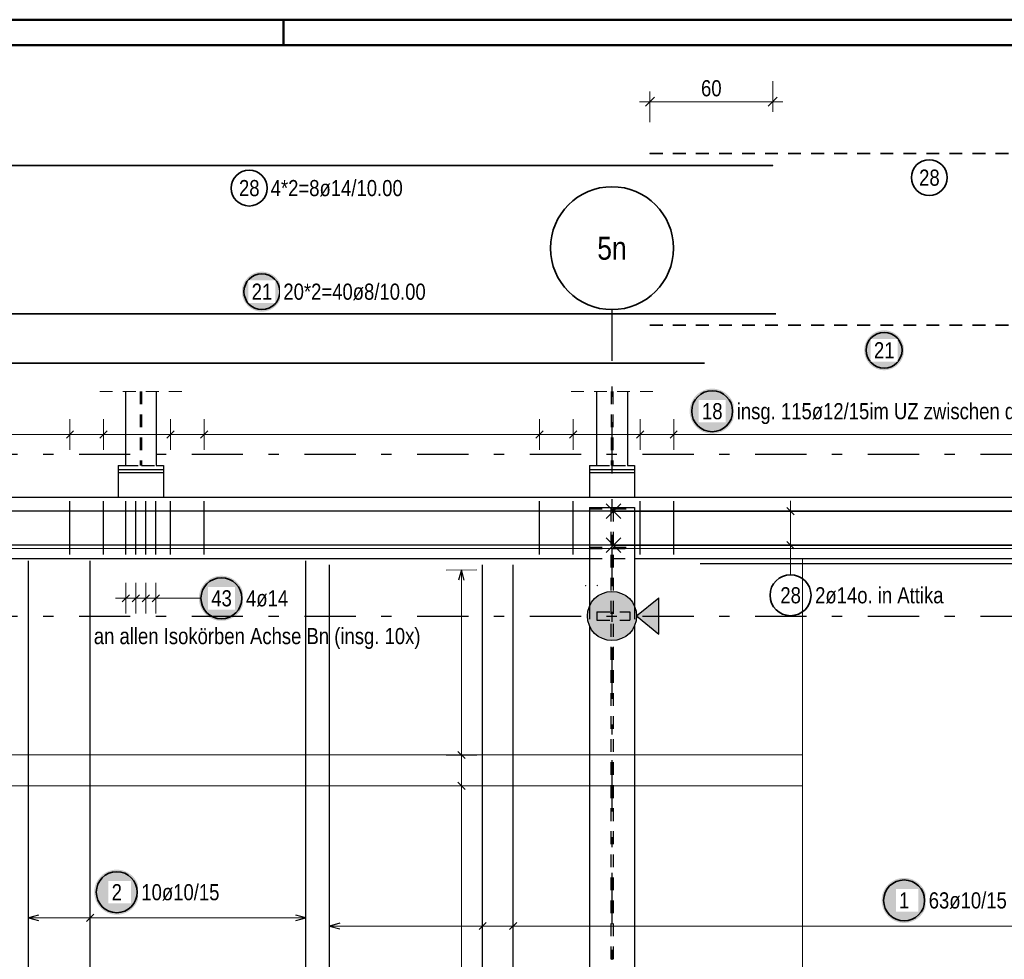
# Model space of a CAD drawing. Header units: millimetres. Extents: x -50 to 89, y -23 to 66.
# Tile 39 of 60: x 18 to 28, y 33 to 42. Entities that reach past the tile are written whole.
import ezdxf
from ezdxf.enums import TextEntityAlignment as Align

# ---------------------------------------------------------------- set-up
doc = ezdxf.new("R2010")
doc.units = ezdxf.units.MM
doc.linetypes.add('DASHDOTX2', pattern=[2, 1, -0.5, 0, -0.5])
doc.linetypes.add('HIDDEN', pattern=[0.375, 0.25, -0.125])
for name, color, linetype, lineweight in [('Achsen', 7, 'Continuous', 20), ('Bewehrung obere', 7, 'Continuous', 20), ('Geschnittene Kanten', 7, 'Continuous', 20), ('Schraffuren', 7, 'Continuous', 20)]:
    doc.layers.add(name, color=color, linetype=linetype, lineweight=lineweight)
doc.styles.add('Arial Narrow', font='ARIALN.TTF')
doc.dimstyles.new('Arch_Strakon_dimstyle', dxfattribs={"dimtxt": 15.75, "dimasz": 1, "dimexe": 1.25, "dimexo": 0.0625, "dimgap": 1, "dimtad": 0, "dimdec": 3, "dimzin": 12, "dimdsep": 46, "dimtxsty": 'Arial Narrow', "dimblk": 'Arrowhead_Tick', "dimsah": 1, "dimcen": 0, "dimse1": 1, "dimse2": 1, "dimclrd": 6, "dimclrt": 2, "dimazin": 0, "dimtfac": 1, "dimtdec": 4, "dimtmove": 0, "dimatfit": 3, "dimldrblk": 'NONE', "dimfxl": 1, "dimtvp": 1, "dimtolj": 1, "dimtzin": 0, "dimlwd": 13, "dimarcsym": 2})

# ---------------------------------------------------------------- blocks, each defined once
blk = doc.blocks.new('Arrowhead_Tick')
at = {"color": 0, "linetype": 'Continuous', "lineweight": -2, "ltscale": 0.5}
for p, q in [((0, 20), (0, -10)), ((-1, 0), (0, 0)), ((10, 0), (0, 0))]:
    blk.add_line(p, q, dxfattribs=at)
at = {"color": 2, "linetype": 'Continuous', "lineweight": 35, "ltscale": 0.5}
blk.add_line((4.42, 4.42), (-4.42, -4.42), dxfattribs=at)
blk = doc.blocks.new('*D11')
at = {"color": 6, "linetype": 'Continuous', "lineweight": 13}
blk.add_line((24.587, 41.249), (25.7662, 41.249), dxfattribs=at)
at = {"layer": 'Defpoints', "color": 0}
for p in [(25.7762, 41.249), (24.577, 40.7427), (25.7762, 40.6268)]:
    blk.add_point(p, dxfattribs=at)
at = {"color": 6, "lineweight": 13, "xscale": 0.01, "yscale": 0.01, "zscale": 0.01}
blk.add_blockref('Arrowhead_Tick', (25.7762, 41.249), dxfattribs=at)
at = {"color": 6, "lineweight": 13, "xscale": 0.01, "yscale": 0.01, "zscale": 0.01, "rotation": 180}
blk.add_blockref('Arrowhead_Tick', (24.577, 41.249), dxfattribs=at)
at = {"color": 2, "lineweight": -2, "insert": (25.1766, 41.3794), "char_height": 0.1575, "attachment_point": 5, "style": 'Arial Narrow'}
blk.add_mtext('\\A1;60', dxfattribs=at)
blk = doc.blocks.new('_None')

msp = doc.modelspace()

# ---------------------------------------------------------------- hatches: boundary and pattern name
at = {"lineweight": 25, "true_color": 0xffffff}
msp.add_hatch(color=7, dxfattribs=at).paths.add_polyline_path([(20.613852, 36.4), (20.613718, 36.407678), (20.613316, 36.415346), (20.612646, 36.422996), (20.611711, 36.430618), (20.610509, 36.438203), (20.609044, 36.445741), (20.607317, 36.453223), (20.605329, 36.46064), (20.603084, 36.467984), (20.600584, 36.475244), (20.597832, 36.482413), (20.594832, 36.489482), (20.591586, 36.496442), (20.5881, 36.503284), (20.584377, 36.51), (20.580422, 36.516582), (20.57624, 36.523022), (20.571835, 36.529313), (20.567214, 36.535446), (20.562381, 36.541413), (20.557343, 36.547209), (20.552106, 36.552825), (20.546676, 36.558255), (20.54106, 36.563492), (20.535265, 36.56853), (20.529297, 36.573362), (20.523164, 36.577984), (20.516874, 36.582388), (20.510434, 36.586571), (20.503852, 36.590526), (20.497135, 36.594248), (20.490293, 36.597735), (20.483334, 36.60098), (20.476265, 36.60398), (20.469096, 36.606732), (20.461835, 36.609232), (20.454492, 36.611478), (20.447074, 36.613465), (20.439592, 36.615192), (20.432054, 36.616658), (20.42447, 36.617859), (20.416848, 36.618795), (20.409198, 36.619464), (20.401529, 36.619866), (20.393852, 36.62), (20.386174, 36.619866), (20.378505, 36.619464), (20.370855, 36.618795), (20.363234, 36.617859), (20.355649, 36.616658), (20.348111, 36.615192), (20.340629, 36.613465), (20.333211, 36.611478), (20.325868, 36.609232), (20.318607, 36.606732), (20.311438, 36.60398), (20.30437, 36.60098), (20.29741, 36.597735), (20.290568, 36.594248), (20.283852, 36.590526), (20.277269, 36.586571), (20.270829, 36.582388), (20.264539, 36.577984), (20.258406, 36.573362), (20.252438, 36.56853), (20.246643, 36.563492), (20.241027, 36.558255), (20.235597, 36.552825), (20.23036, 36.547209), (20.225322, 36.541413), (20.220489, 36.535446), (20.215868, 36.529313), (20.211463, 36.523022), (20.207281, 36.516582), (20.203326, 36.51), (20.199603, 36.503284), (20.196117, 36.496442), (20.192872, 36.489482), (20.189871, 36.482413), (20.187119, 36.475244), (20.184619, 36.467984), (20.182374, 36.46064), (20.180387, 36.453223), (20.178659, 36.445741), (20.177194, 36.438203), (20.175993, 36.430618), (20.175057, 36.422996), (20.174388, 36.415346), (20.173986, 36.407678), (20.173852, 36.4), (20.173986, 36.392322), (20.174388, 36.384654), (20.175057, 36.377004), (20.175993, 36.369382), (20.177194, 36.361797), (20.178659, 36.354259), (20.180387, 36.346777), (20.182374, 36.33936), (20.184619, 36.332016), (20.187119, 36.324756), (20.189871, 36.317587), (20.192872, 36.310518), (20.196117, 36.303558), (20.199603, 36.296716), (20.203326, 36.29), (20.207281, 36.283418), (20.211463, 36.276978), (20.215868, 36.270687), (20.220489, 36.264554), (20.225322, 36.258587), (20.23036, 36.252791), (20.235597, 36.247175), (20.241027, 36.241745), (20.246643, 36.236508), (20.252438, 36.23147), (20.258406, 36.226638), (20.264539, 36.222016), (20.270829, 36.217612), (20.277269, 36.213429), (20.283852, 36.209474), (20.290568, 36.205752), (20.29741, 36.202265), (20.30437, 36.19902), (20.311438, 36.19602), (20.318607, 36.193268), (20.325868, 36.190768), (20.333211, 36.188522), (20.340629, 36.186535), (20.348111, 36.184808), (20.355649, 36.183342), (20.363234, 36.182141), (20.370855, 36.181205), (20.378505, 36.180536), (20.386174, 36.180134), (20.393852, 36.18), (20.401529, 36.180134), (20.409198, 36.180536), (20.416848, 36.181205), (20.42447, 36.182141), (20.432054, 36.183342), (20.439592, 36.184808), (20.447074, 36.186535), (20.454492, 36.188522), (20.461835, 36.190768), (20.469096, 36.193268), (20.476265, 36.19602), (20.483334, 36.19902), (20.490293, 36.202265), (20.497135, 36.205752), (20.503852, 36.209474), (20.510434, 36.213429), (20.516874, 36.217612), (20.523164, 36.222016), (20.529297, 36.226638), (20.535265, 36.23147), (20.54106, 36.236508), (20.546676, 36.241745), (20.552106, 36.247175), (20.557343, 36.252791), (20.562381, 36.258587), (20.567214, 36.264554), (20.571835, 36.270687), (20.57624, 36.276978), (20.580422, 36.283418), (20.584377, 36.29), (20.5881, 36.296716), (20.591586, 36.303558), (20.594832, 36.310518), (20.597832, 36.317587), (20.600584, 36.324756), (20.603084, 36.332016), (20.605329, 36.33936), (20.607317, 36.346777), (20.609044, 36.354259), (20.610509, 36.361797), (20.611711, 36.369382), (20.612646, 36.377004), (20.613316, 36.384654)])
at = {"layer": 'Achsen', "lineweight": 25, "true_color": 0xffffff}
for points in [[(20.983756, 39.394079), (20.983637, 39.400884), (20.983281, 39.407681), (20.982688, 39.414462), (20.981859, 39.421218), (20.980794, 39.42794), (20.979495, 39.434622), (20.977964, 39.441254), (20.976202, 39.447828), (20.974212, 39.454337), (20.971996, 39.460773), (20.969557, 39.467127), (20.966898, 39.473392), (20.964021, 39.479561), (20.960931, 39.485626), (20.957631, 39.491579), (20.954126, 39.497413), (20.950419, 39.503121), (20.946515, 39.508697), (20.942418, 39.514133), (20.938135, 39.519422), (20.933669, 39.524559), (20.929028, 39.529537), (20.924215, 39.53435), (20.919237, 39.538992), (20.9141, 39.543457), (20.90881, 39.547741), (20.903374, 39.551837), (20.897799, 39.555741), (20.892091, 39.559448), (20.886256, 39.562954), (20.880303, 39.566254), (20.874239, 39.569344), (20.86807, 39.57222), (20.861805, 39.57488), (20.85545, 39.577319), (20.849015, 39.579535), (20.842506, 39.581525), (20.835931, 39.583286), (20.829299, 39.584818), (20.822618, 39.586116), (20.815895, 39.587181), (20.809139, 39.588011), (20.802359, 39.588604), (20.795562, 39.58896), (20.788756, 39.589079), (20.781951, 39.58896), (20.775154, 39.588604), (20.768373, 39.588011), (20.761618, 39.587181), (20.754895, 39.586116), (20.748213, 39.584818), (20.741581, 39.583286), (20.735007, 39.581525), (20.728498, 39.579535), (20.722062, 39.577319), (20.715708, 39.57488), (20.709443, 39.57222), (20.703274, 39.569344), (20.697209, 39.566254), (20.691256, 39.562954), (20.685422, 39.559448), (20.679714, 39.555741), (20.674138, 39.551837), (20.668702, 39.547741), (20.663413, 39.543457), (20.658276, 39.538992), (20.653298, 39.53435), (20.648485, 39.529537), (20.643843, 39.524559), (20.639378, 39.519422), (20.635094, 39.514133), (20.630998, 39.508697), (20.627094, 39.503121), (20.623387, 39.497413), (20.619881, 39.491579), (20.616581, 39.485626), (20.613491, 39.479561), (20.610615, 39.473392), (20.607955, 39.467127), (20.605516, 39.460773), (20.6033, 39.454337), (20.60131, 39.447828), (20.599549, 39.441254), (20.598017, 39.434622), (20.596719, 39.42794), (20.595654, 39.421218), (20.594824, 39.414462), (20.594231, 39.407681), (20.593875, 39.400884), (20.593756, 39.394079), (20.593875, 39.387273), (20.594231, 39.380476), (20.594824, 39.373696), (20.595654, 39.36694), (20.596719, 39.360217), (20.598017, 39.353536), (20.599549, 39.346904), (20.60131, 39.340329), (20.6033, 39.33382), (20.605516, 39.327385), (20.607955, 39.32103), (20.610615, 39.314765), (20.613491, 39.308596), (20.616581, 39.302532), (20.619881, 39.296579), (20.623387, 39.290745), (20.627094, 39.285036), (20.630998, 39.279461), (20.635094, 39.274025), (20.639378, 39.268735), (20.643843, 39.263598), (20.648485, 39.25862), (20.653298, 39.253808), (20.658276, 39.249166), (20.663413, 39.2447), (20.668702, 39.240417), (20.674138, 39.23632), (20.679714, 39.232416), (20.685422, 39.228709), (20.691256, 39.225204), (20.697209, 39.221904), (20.703274, 39.218814), (20.709443, 39.215937), (20.715708, 39.213278), (20.722062, 39.210839), (20.728498, 39.208623), (20.735007, 39.206633), (20.741581, 39.204871), (20.748213, 39.20334), (20.754895, 39.202041), (20.761618, 39.200977), (20.768373, 39.200147), (20.775154, 39.199554), (20.781951, 39.199198), (20.788756, 39.199079), (20.795562, 39.199198), (20.802359, 39.199554), (20.809139, 39.200147), (20.815895, 39.200977), (20.822618, 39.202041), (20.829299, 39.20334), (20.835931, 39.204871), (20.842506, 39.206633), (20.849015, 39.208623), (20.85545, 39.210839), (20.861805, 39.213278), (20.86807, 39.215937), (20.874239, 39.218814), (20.880303, 39.221904), (20.886256, 39.225204), (20.892091, 39.228709), (20.897799, 39.232416), (20.903374, 39.23632), (20.90881, 39.240417), (20.9141, 39.2447), (20.919237, 39.249166), (20.924215, 39.253808), (20.929028, 39.25862), (20.933669, 39.263598), (20.938135, 39.268735), (20.942418, 39.274025), (20.946515, 39.279461), (20.950419, 39.285036), (20.954126, 39.290745), (20.957631, 39.296579), (20.960931, 39.302532), (20.964021, 39.308596), (20.966898, 39.314765), (20.969557, 39.32103), (20.971996, 39.327385), (20.974212, 39.33382), (20.976202, 39.340329), (20.977964, 39.346904), (20.979495, 39.353536), (20.980794, 39.360217), (20.981859, 39.36694), (20.982688, 39.373696), (20.983281, 39.380476)], [(27.058685, 38.822), (27.058567, 38.828806), (27.05821, 38.835603), (27.057617, 38.842383), (27.056788, 38.849139), (27.055723, 38.855862), (27.054424, 38.862543), (27.052893, 38.869175), (27.051131, 38.87575), (27.049141, 38.882259), (27.046925, 38.888694), (27.044486, 38.895049), (27.041827, 38.901314), (27.03895, 38.907483), (27.03586, 38.913547), (27.03256, 38.9195), (27.029055, 38.925335), (27.025348, 38.931043), (27.021444, 38.936618), (27.017348, 38.942054), (27.013064, 38.947344), (27.008599, 38.952481), (27.003957, 38.957459), (26.999144, 38.962272), (26.994166, 38.966913), (26.989029, 38.971379), (26.983739, 38.975662), (26.978304, 38.979759), (26.972728, 38.983663), (26.96702, 38.98737), (26.961185, 38.990875), (26.955232, 38.994175), (26.949168, 38.997265), (26.942999, 39.000142), (26.936734, 39.002801), (26.930379, 39.00524), (26.923944, 39.007456), (26.917435, 39.009446), (26.91086, 39.011208), (26.904228, 39.012739), (26.897547, 39.014038), (26.890824, 39.015103), (26.884068, 39.015932), (26.877288, 39.016525), (26.870491, 39.016881), (26.863685, 39.017), (26.85688, 39.016881), (26.850083, 39.016525), (26.843302, 39.015932), (26.836547, 39.015103), (26.829824, 39.014038), (26.823143, 39.012739), (26.816511, 39.011208), (26.809936, 39.009446), (26.803427, 39.007456), (26.796991, 39.00524), (26.790637, 39.002801), (26.784372, 39.000142), (26.778203, 38.997265), (26.772138, 38.994175), (26.766185, 38.990875), (26.760351, 38.98737), (26.754643, 38.983663), (26.749067, 38.979759), (26.743631, 38.975662), (26.738342, 38.971379), (26.733205, 38.966913), (26.728227, 38.962272), (26.723414, 38.957459), (26.718772, 38.952481), (26.714307, 38.947344), (26.710023, 38.942054), (26.705927, 38.936618), (26.702023, 38.931043), (26.698316, 38.925335), (26.69481, 38.9195), (26.691511, 38.913547), (26.688421, 38.907483), (26.685544, 38.901314), (26.682885, 38.895049), (26.680445, 38.888694), (26.678229, 38.882259), (26.676239, 38.87575), (26.674478, 38.869175), (26.672947, 38.862543), (26.671648, 38.855862), (26.670583, 38.849139), (26.669754, 38.842383), (26.66916, 38.835603), (26.668804, 38.828806), (26.668685, 38.822), (26.668804, 38.815195), (26.66916, 38.808398), (26.669754, 38.801617), (26.670583, 38.794861), (26.671648, 38.788139), (26.672947, 38.781457), (26.674478, 38.774825), (26.676239, 38.768251), (26.678229, 38.761742), (26.680445, 38.755306), (26.682885, 38.748952), (26.685544, 38.742687), (26.688421, 38.736518), (26.691511, 38.730453), (26.69481, 38.7245), (26.698316, 38.718666), (26.702023, 38.712958), (26.705927, 38.707382), (26.710023, 38.701946), (26.714307, 38.696657), (26.718772, 38.69152), (26.723414, 38.686542), (26.728227, 38.681729), (26.733205, 38.677087), (26.738342, 38.672622), (26.743631, 38.668338), (26.749067, 38.664242), (26.754643, 38.660338), (26.760351, 38.656631), (26.766185, 38.653125), (26.772138, 38.649825), (26.778203, 38.646735), (26.784372, 38.643859), (26.790637, 38.641199), (26.796991, 38.63876), (26.803427, 38.636544), (26.809936, 38.634554), (26.816511, 38.632793), (26.823143, 38.631261), (26.829824, 38.629963), (26.836547, 38.628898), (26.843302, 38.628068), (26.850083, 38.627475), (26.85688, 38.627119), (26.863685, 38.627), (26.870491, 38.627119), (26.877288, 38.627475), (26.884068, 38.628068), (26.890824, 38.628898), (26.897547, 38.629963), (26.904228, 38.631261), (26.91086, 38.632793), (26.917435, 38.634554), (26.923944, 38.636544), (26.930379, 38.63876), (26.936734, 38.641199), (26.942999, 38.643859), (26.949168, 38.646735), (26.955232, 38.649825), (26.961185, 38.653125), (26.96702, 38.656631), (26.972728, 38.660338), (26.978304, 38.664242), (26.983739, 38.668338), (26.989029, 38.672622), (26.994166, 38.677087), (26.999144, 38.681729), (27.003957, 38.686542), (27.008599, 38.69152), (27.013064, 38.696657), (27.017348, 38.701946), (27.021444, 38.707382), (27.025348, 38.712958), (27.029055, 38.718666), (27.03256, 38.7245), (27.03586, 38.730453), (27.03895, 38.736518), (27.041827, 38.742687), (27.044486, 38.748952), (27.046925, 38.755306), (27.049141, 38.761742), (27.051131, 38.768251), (27.052893, 38.774825), (27.054424, 38.781457), (27.055723, 38.788139), (27.056788, 38.794861), (27.057617, 38.801617), (27.05821, 38.808398)]]:
    msp.add_hatch(color=7, dxfattribs=at).paths.add_polyline_path(points)
at = {"layer": 'Achsen', "lineweight": 50, "true_color": 0x80ff80}
msp.add_hatch(color=91, dxfattribs=at).paths.add_polyline_path([(24.663535, 36.406085), (24.663535, 36.048362), (24.447102, 36.227223)])
at = {"layer": 'Bewehrung obere', "lineweight": 25, "true_color": 0xffffff}
for points in [[(25.405105, 38.227074), (25.404971, 38.234752), (25.404569, 38.242421), (25.4039, 38.25007), (25.402964, 38.257692), (25.401763, 38.265277), (25.400297, 38.272815), (25.39857, 38.280297), (25.396583, 38.287714), (25.394337, 38.295058), (25.391837, 38.302319), (25.389085, 38.309488), (25.386085, 38.316556), (25.38284, 38.323516), (25.379353, 38.330358), (25.375631, 38.337074), (25.371676, 38.343656), (25.367493, 38.350097), (25.363089, 38.356387), (25.358467, 38.36252), (25.353635, 38.368487), (25.348597, 38.374283), (25.34336, 38.379899), (25.33793, 38.385329), (25.332314, 38.390566), (25.326518, 38.395604), (25.320551, 38.400437), (25.314418, 38.405058), (25.308127, 38.409462), (25.301687, 38.413645), (25.295105, 38.4176), (25.288389, 38.421323), (25.281547, 38.424809), (25.274587, 38.428054), (25.267518, 38.431055), (25.260349, 38.433807), (25.253089, 38.436307), (25.245745, 38.438552), (25.238328, 38.440539), (25.230846, 38.442267), (25.223308, 38.443732), (25.215723, 38.444933), (25.208101, 38.445869), (25.200451, 38.446538), (25.192783, 38.44694), (25.185105, 38.447074), (25.177427, 38.44694), (25.169759, 38.446538), (25.162109, 38.445869), (25.154487, 38.444933), (25.146902, 38.443732), (25.139364, 38.442267), (25.131882, 38.440539), (25.124465, 38.438552), (25.117121, 38.436307), (25.109861, 38.433807), (25.102692, 38.431055), (25.095623, 38.428054), (25.088663, 38.424809), (25.081821, 38.421323), (25.075105, 38.4176), (25.068523, 38.413645), (25.062083, 38.409462), (25.055792, 38.405058), (25.049659, 38.400437), (25.043692, 38.395604), (25.037896, 38.390566), (25.03228, 38.385329), (25.02685, 38.379899), (25.021613, 38.374283), (25.016575, 38.368487), (25.011743, 38.36252), (25.007121, 38.356387), (25.002717, 38.350097), (24.998534, 38.343656), (24.994579, 38.337074), (24.990857, 38.330358), (24.98737, 38.323516), (24.984125, 38.316556), (24.981125, 38.309488), (24.978373, 38.302319), (24.975873, 38.295058), (24.973627, 38.287714), (24.97164, 38.280297), (24.969913, 38.272815), (24.968447, 38.265277), (24.967246, 38.257692), (24.96631, 38.25007), (24.965641, 38.242421), (24.965239, 38.234752), (24.965105, 38.227074), (24.965239, 38.219396), (24.965641, 38.211728), (24.96631, 38.204078), (24.967246, 38.196456), (24.968447, 38.188872), (24.969913, 38.181334), (24.97164, 38.173851), (24.973627, 38.166434), (24.975873, 38.15909), (24.978373, 38.15183), (24.981125, 38.144661), (24.984125, 38.137592), (24.98737, 38.130633), (24.990857, 38.12379), (24.994579, 38.117074), (24.998534, 38.110492), (25.002717, 38.104052), (25.007121, 38.097761), (25.011743, 38.091629), (25.016575, 38.085661), (25.021613, 38.079865), (25.02685, 38.074249), (25.03228, 38.068819), (25.037896, 38.063582), (25.043692, 38.058544), (25.049659, 38.053712), (25.055792, 38.04909), (25.062083, 38.044686), (25.068523, 38.040504), (25.075105, 38.036549), (25.081821, 38.032826), (25.088663, 38.029339), (25.095623, 38.026094), (25.102692, 38.023094), (25.109861, 38.020342), (25.117121, 38.017842), (25.124465, 38.015597), (25.131882, 38.013609), (25.139364, 38.011882), (25.146902, 38.010416), (25.154487, 38.009215), (25.162109, 38.008279), (25.169759, 38.00761), (25.177427, 38.007208), (25.185105, 38.007074), (25.192783, 38.007208), (25.200451, 38.00761), (25.208101, 38.008279), (25.215723, 38.009215), (25.223308, 38.010416), (25.230846, 38.011882), (25.238328, 38.013609), (25.245745, 38.015597), (25.253089, 38.017842), (25.260349, 38.020342), (25.267518, 38.023094), (25.274587, 38.026094), (25.281547, 38.029339), (25.288389, 38.032826), (25.295105, 38.036549), (25.301687, 38.040504), (25.308127, 38.044686), (25.314418, 38.04909), (25.320551, 38.053712), (25.326518, 38.058544), (25.332314, 38.063582), (25.33793, 38.068819), (25.34336, 38.074249), (25.348597, 38.079865), (25.353635, 38.085661), (25.358467, 38.091629), (25.363089, 38.097761), (25.367493, 38.104052), (25.371676, 38.110492), (25.375631, 38.117074), (25.379353, 38.12379), (25.38284, 38.130633), (25.386085, 38.137592), (25.389085, 38.144661), (25.391837, 38.15183), (25.394337, 38.15909), (25.396583, 38.166434), (25.39857, 38.173851), (25.400297, 38.181334), (25.401763, 38.188872), (25.402964, 38.196456), (25.4039, 38.204078), (25.404569, 38.211728)], [(19.592148, 33.530134), (19.592014, 33.537812), (19.591612, 33.545481), (19.590943, 33.55313), (19.590007, 33.560752), (19.588806, 33.568337), (19.587341, 33.575875), (19.585613, 33.583357), (19.583626, 33.590774), (19.581381, 33.598118), (19.578881, 33.605379), (19.576129, 33.612548), (19.573128, 33.619616), (19.569883, 33.626576), (19.566397, 33.633418), (19.562674, 33.640134), (19.558719, 33.646716), (19.554536, 33.653157), (19.550132, 33.659447), (19.545511, 33.66558), (19.540678, 33.671547), (19.53564, 33.677343), (19.530403, 33.682959), (19.524973, 33.688389), (19.519357, 33.693626), (19.513561, 33.698664), (19.507594, 33.703496), (19.501461, 33.708118), (19.495171, 33.712522), (19.48873, 33.716705), (19.482148, 33.72066), (19.475432, 33.724383), (19.46859, 33.727869), (19.46163, 33.731114), (19.454562, 33.734115), (19.447393, 33.736867), (19.440132, 33.739367), (19.432788, 33.741612), (19.425371, 33.743599), (19.417889, 33.745327), (19.410351, 33.746792), (19.402766, 33.747993), (19.395144, 33.748929), (19.387495, 33.749598), (19.379826, 33.75), (19.372148, 33.750134), (19.36447, 33.75), (19.356802, 33.749598), (19.349152, 33.748929), (19.34153, 33.747993), (19.333946, 33.746792), (19.326408, 33.745327), (19.318925, 33.743599), (19.311508, 33.741612), (19.304164, 33.739367), (19.296904, 33.736867), (19.289735, 33.734115), (19.282666, 33.731114), (19.275707, 33.727869), (19.268864, 33.724383), (19.262148, 33.72066), (19.255566, 33.716705), (19.249126, 33.712522), (19.242835, 33.708118), (19.236703, 33.703496), (19.230735, 33.698664), (19.224939, 33.693626), (19.219323, 33.688389), (19.213893, 33.682959), (19.208656, 33.677343), (19.203618, 33.671547), (19.198786, 33.66558), (19.194164, 33.659447), (19.18976, 33.653157), (19.185578, 33.646716), (19.181623, 33.640134), (19.1779, 33.633418), (19.174413, 33.626576), (19.171168, 33.619616), (19.168168, 33.612548), (19.165416, 33.605379), (19.162916, 33.598118), (19.160671, 33.590774), (19.158683, 33.583357), (19.156956, 33.575875), (19.15549, 33.568337), (19.154289, 33.560752), (19.153353, 33.55313), (19.152684, 33.545481), (19.152282, 33.537812), (19.152148, 33.530134), (19.152282, 33.522456), (19.152684, 33.514788), (19.153353, 33.507138), (19.154289, 33.499516), (19.15549, 33.491932), (19.156956, 33.484394), (19.158683, 33.476911), (19.160671, 33.469494), (19.162916, 33.46215), (19.165416, 33.45489), (19.168168, 33.447721), (19.171168, 33.440652), (19.174413, 33.433692), (19.1779, 33.42685), (19.181623, 33.420134), (19.185578, 33.413552), (19.18976, 33.407112), (19.194164, 33.400821), (19.198786, 33.394689), (19.203618, 33.388721), (19.208656, 33.382925), (19.213893, 33.377309), (19.219323, 33.371879), (19.224939, 33.366642), (19.230735, 33.361604), (19.236703, 33.356772), (19.242835, 33.35215), (19.249126, 33.347746), (19.255566, 33.343564), (19.262148, 33.339609), (19.268864, 33.335886), (19.275707, 33.332399), (19.282666, 33.329154), (19.289735, 33.326154), (19.296904, 33.323402), (19.304164, 33.320902), (19.311508, 33.318657), (19.318925, 33.316669), (19.326408, 33.314942), (19.333946, 33.313476), (19.34153, 33.312275), (19.349152, 33.311339), (19.356802, 33.31067), (19.36447, 33.310268), (19.372148, 33.310134), (19.379826, 33.310268), (19.387495, 33.31067), (19.395144, 33.311339), (19.402766, 33.312275), (19.410351, 33.313476), (19.417889, 33.314942), (19.425371, 33.316669), (19.432788, 33.318657), (19.440132, 33.320902), (19.447393, 33.323402), (19.454562, 33.326154), (19.46163, 33.329154), (19.46859, 33.332399), (19.475432, 33.335886), (19.482148, 33.339609), (19.48873, 33.343564), (19.495171, 33.347746), (19.501461, 33.35215), (19.507594, 33.356772), (19.513561, 33.361604), (19.519357, 33.366642), (19.524973, 33.371879), (19.530403, 33.377309), (19.53564, 33.382925), (19.540678, 33.388721), (19.545511, 33.394689), (19.550132, 33.400821), (19.554536, 33.407112), (19.558719, 33.413552), (19.562674, 33.420134), (19.566397, 33.42685), (19.569883, 33.433692), (19.573128, 33.440652), (19.576129, 33.447721), (19.578881, 33.45489), (19.581381, 33.46215), (19.583626, 33.469494), (19.585613, 33.476911), (19.587341, 33.484394), (19.588806, 33.491932), (19.590007, 33.499516), (19.590943, 33.507138), (19.591612, 33.514788)], [(27.279201, 33.45), (27.279067, 33.457678), (27.278665, 33.465346), (27.277996, 33.472996), (27.27706, 33.480618), (27.275859, 33.488203), (27.274393, 33.495741), (27.272666, 33.503223), (27.270678, 33.51064), (27.268433, 33.517984), (27.265933, 33.525244), (27.263181, 33.532413), (27.260181, 33.539482), (27.256935, 33.546442), (27.253449, 33.553284), (27.249726, 33.56), (27.245771, 33.566582), (27.241589, 33.573022), (27.237185, 33.579313), (27.232563, 33.585446), (27.227731, 33.591413), (27.222693, 33.597209), (27.217456, 33.602825), (27.212026, 33.608255), (27.20641, 33.613492), (27.200614, 33.61853), (27.194646, 33.623362), (27.188514, 33.627984), (27.182223, 33.632388), (27.175783, 33.636571), (27.169201, 33.640526), (27.162485, 33.644248), (27.155642, 33.647735), (27.148683, 33.65098), (27.141614, 33.65398), (27.134445, 33.656732), (27.127185, 33.659232), (27.119841, 33.661478), (27.112424, 33.663465), (27.104941, 33.665192), (27.097403, 33.666658), (27.089819, 33.667859), (27.082197, 33.668795), (27.074547, 33.669464), (27.066879, 33.669866), (27.059201, 33.67), (27.051523, 33.669866), (27.043854, 33.669464), (27.036205, 33.668795), (27.028583, 33.667859), (27.020998, 33.666658), (27.01346, 33.665192), (27.005978, 33.663465), (26.998561, 33.661478), (26.991217, 33.659232), (26.983956, 33.656732), (26.976787, 33.65398), (26.969719, 33.65098), (26.962759, 33.647735), (26.955917, 33.644248), (26.949201, 33.640526), (26.942619, 33.636571), (26.936178, 33.632388), (26.929888, 33.627984), (26.923755, 33.623362), (26.917788, 33.61853), (26.911992, 33.613492), (26.906376, 33.608255), (26.900946, 33.602825), (26.895709, 33.597209), (26.890671, 33.591413), (26.885838, 33.585446), (26.881217, 33.579313), (26.876813, 33.573022), (26.87263, 33.566582), (26.868675, 33.56), (26.864952, 33.553284), (26.861466, 33.546442), (26.858221, 33.539482), (26.85522, 33.532413), (26.852468, 33.525244), (26.849968, 33.517984), (26.847723, 33.51064), (26.845736, 33.503223), (26.844008, 33.495741), (26.842543, 33.488203), (26.841342, 33.480618), (26.840406, 33.472996), (26.839737, 33.465346), (26.839335, 33.457678), (26.839201, 33.45), (26.839335, 33.442322), (26.839737, 33.434654), (26.840406, 33.427004), (26.841342, 33.419382), (26.842543, 33.411797), (26.844008, 33.404259), (26.845736, 33.396777), (26.847723, 33.38936), (26.849968, 33.382016), (26.852468, 33.374756), (26.85522, 33.367587), (26.858221, 33.360518), (26.861466, 33.353558), (26.864952, 33.346716), (26.868675, 33.34), (26.87263, 33.333418), (26.876813, 33.326978), (26.881217, 33.320687), (26.885838, 33.314554), (26.890671, 33.308587), (26.895709, 33.302791), (26.900946, 33.297175), (26.906376, 33.291745), (26.911992, 33.286508), (26.917788, 33.28147), (26.923755, 33.276638), (26.929888, 33.272016), (26.936178, 33.267612), (26.942619, 33.263429), (26.949201, 33.259474), (26.955917, 33.255752), (26.962759, 33.252265), (26.969719, 33.24902), (26.976787, 33.24602), (26.983956, 33.243268), (26.991217, 33.240768), (26.998561, 33.238522), (27.005978, 33.236535), (27.01346, 33.234808), (27.020998, 33.233342), (27.028583, 33.232141), (27.036205, 33.231205), (27.043854, 33.230536), (27.051523, 33.230134), (27.059201, 33.23), (27.066879, 33.230134), (27.074547, 33.230536), (27.082197, 33.231205), (27.089819, 33.232141), (27.097403, 33.233342), (27.104941, 33.234808), (27.112424, 33.236535), (27.119841, 33.238522), (27.127185, 33.240768), (27.134445, 33.243268), (27.141614, 33.24602), (27.148683, 33.24902), (27.155642, 33.252265), (27.162485, 33.255752), (27.169201, 33.259474), (27.175783, 33.263429), (27.182223, 33.267612), (27.188514, 33.272016), (27.194646, 33.276638), (27.200614, 33.28147), (27.20641, 33.286508), (27.212026, 33.291745), (27.217456, 33.297175), (27.222693, 33.302791), (27.227731, 33.308587), (27.232563, 33.314554), (27.237185, 33.320687), (27.241589, 33.326978), (27.245771, 33.333418), (27.249726, 33.34), (27.253449, 33.346716), (27.256935, 33.353558), (27.260181, 33.360518), (27.263181, 33.367587), (27.265933, 33.374756), (27.268433, 33.382016), (27.270678, 33.38936), (27.272666, 33.396777), (27.274393, 33.404259), (27.275859, 33.411797), (27.27706, 33.419382), (27.277996, 33.427004), (27.278665, 33.434654)]]:
    msp.add_hatch(color=7, dxfattribs=at).paths.add_polyline_path(points)
at = {"layer": 'Schraffuren', "lineweight": 13, "true_color": 0xd7ffd7}
msp.add_hatch(color=254, dxfattribs=at).paths.add_polyline_path([(24.447042, 36.227223), (24.446963, 36.233403), (24.446724, 36.239578), (24.446326, 36.245746), (24.44577, 36.251901), (24.445056, 36.258039), (24.444183, 36.264157), (24.443154, 36.270251), (24.441968, 36.276316), (24.440626, 36.282349), (24.439129, 36.288345), (24.437478, 36.2943), (24.435675, 36.300211), (24.43372, 36.306074), (24.431614, 36.311884), (24.42936, 36.317638), (24.426958, 36.323332), (24.424411, 36.328963), (24.421719, 36.334526), (24.418885, 36.340018), (24.415911, 36.345435), (24.412798, 36.350774), (24.409548, 36.356031), (24.406165, 36.361202), (24.402649, 36.366285), (24.399004, 36.371275), (24.395231, 36.37617), (24.391334, 36.380966), (24.387314, 36.38566), (24.383175, 36.390249), (24.378919, 36.39473), (24.374549, 36.3991), (24.370068, 36.403356), (24.365479, 36.407495), (24.360785, 36.411515), (24.355988, 36.415412), (24.351094, 36.419185), (24.346103, 36.42283), (24.341021, 36.426346), (24.335849, 36.42973), (24.330592, 36.432979), (24.325254, 36.436092), (24.319837, 36.439066), (24.314345, 36.4419), (24.308782, 36.444592), (24.303151, 36.44714), (24.297457, 36.449541), (24.291703, 36.451795), (24.285892, 36.453901), (24.28003, 36.455856), (24.274119, 36.457659), (24.268163, 36.45931), (24.262167, 36.460807), (24.256135, 36.462149), (24.25007, 36.463335), (24.243976, 36.464365), (24.237858, 36.465237), (24.231719, 36.465951), (24.225564, 36.466508), (24.219397, 36.466905), (24.213222, 36.467144), (24.207042, 36.467223), (24.200863, 36.467144), (24.194687, 36.466905), (24.18852, 36.466508), (24.182365, 36.465951), (24.176227, 36.465237), (24.170108, 36.464365), (24.164015, 36.463335), (24.15795, 36.462149), (24.151917, 36.460807), (24.145921, 36.45931), (24.139966, 36.457659), (24.134055, 36.455856), (24.128192, 36.453901), (24.122382, 36.451795), (24.116628, 36.449541), (24.110933, 36.44714), (24.105303, 36.444592), (24.09974, 36.4419), (24.094248, 36.439066), (24.088831, 36.436092), (24.083492, 36.432979), (24.078235, 36.42973), (24.073064, 36.426346), (24.067981, 36.42283), (24.062991, 36.419185), (24.058096, 36.415412), (24.0533, 36.411515), (24.048606, 36.407495), (24.044017, 36.403356), (24.039536, 36.3991), (24.035166, 36.39473), (24.03091, 36.390249), (24.026771, 36.38566), (24.022751, 36.380966), (24.018853, 36.37617), (24.015081, 36.371275), (24.011435, 36.366285), (24.00792, 36.361202), (24.004536, 36.356031), (24.001287, 36.350774), (23.998174, 36.345435), (23.995199, 36.340018), (23.992365, 36.334526), (23.989674, 36.328963), (23.987126, 36.323332), (23.984724, 36.317638), (23.98247, 36.311884), (23.980365, 36.306074), (23.97841, 36.300211), (23.976606, 36.2943), (23.974956, 36.288345), (23.973459, 36.282349), (23.972117, 36.276316), (23.970931, 36.270251), (23.969901, 36.264157), (23.969029, 36.258039), (23.968314, 36.251901), (23.967758, 36.245746), (23.96736, 36.239578), (23.967122, 36.233403), (23.967042, 36.227223), (23.967122, 36.221044), (23.96736, 36.214869), (23.967758, 36.208701), (23.968314, 36.202546), (23.969029, 36.196408), (23.969901, 36.19029), (23.970931, 36.184196), (23.972117, 36.178131), (23.973459, 36.172098), (23.974956, 36.166102), (23.976606, 36.160147), (23.97841, 36.154236), (23.980365, 36.148373), (23.98247, 36.142563), (23.984724, 36.136809), (23.987126, 36.131115), (23.989674, 36.125484), (23.992365, 36.119921), (23.995199, 36.114429), (23.998174, 36.109012), (24.001287, 36.103673), (24.004536, 36.098416), (24.00792, 36.093245), (24.011435, 36.088162), (24.015081, 36.083172), (24.018853, 36.078277), (24.022751, 36.073481), (24.026771, 36.068787), (24.03091, 36.064198), (24.035166, 36.059717), (24.039536, 36.055347), (24.044017, 36.051091), (24.048606, 36.046952), (24.0533, 36.042932), (24.058096, 36.039035), (24.062991, 36.035262), (24.067981, 36.031617), (24.073064, 36.028101), (24.078235, 36.024717), (24.083492, 36.021468), (24.088831, 36.018355), (24.094248, 36.015381), (24.09974, 36.012547), (24.105303, 36.009855), (24.110933, 36.007307), (24.116628, 36.004906), (24.122382, 36.002651), (24.128192, 36.000546), (24.134055, 35.998591), (24.139966, 35.996787), (24.145921, 35.995137), (24.151917, 35.99364), (24.15795, 35.992298), (24.164015, 35.991112), (24.170108, 35.990082), (24.176227, 35.98921), (24.182365, 35.988495), (24.18852, 35.987939), (24.194687, 35.987542), (24.200863, 35.987303), (24.207042, 35.987223), (24.213222, 35.987303), (24.219397, 35.987542), (24.225564, 35.987939), (24.231719, 35.988495), (24.237858, 35.98921), (24.243976, 35.990082), (24.25007, 35.991112), (24.256135, 35.992298), (24.262167, 35.99364), (24.268163, 35.995137), (24.274119, 35.996787), (24.28003, 35.998591), (24.285892, 36.000546), (24.291703, 36.002651), (24.297457, 36.004906), (24.303151, 36.007307), (24.308782, 36.009855), (24.314345, 36.012547), (24.319837, 36.015381), (24.325254, 36.018355), (24.330592, 36.021468), (24.335849, 36.024717), (24.341021, 36.028101), (24.346103, 36.031617), (24.351094, 36.035262), (24.355988, 36.039035), (24.360785, 36.042932), (24.365479, 36.046952), (24.370068, 36.051091), (24.374549, 36.055347), (24.378919, 36.059717), (24.383175, 36.064198), (24.387314, 36.068787), (24.391334, 36.073481), (24.395231, 36.078277), (24.399004, 36.083172), (24.402649, 36.088162), (24.406165, 36.093245), (24.409548, 36.098416), (24.412798, 36.103673), (24.415911, 36.109012), (24.418885, 36.114429), (24.421719, 36.119921), (24.424411, 36.125484), (24.426958, 36.131115), (24.42936, 36.136809), (24.431614, 36.142563), (24.43372, 36.148373), (24.435675, 36.154236), (24.437478, 36.160147), (24.439129, 36.166102), (24.440626, 36.172098), (24.441968, 36.178131), (24.443154, 36.184196), (24.444183, 36.19029), (24.445056, 36.196408), (24.44577, 36.202546), (24.446326, 36.208701), (24.446724, 36.214869), (24.446963, 36.221044)])

# ---------------------------------------------------------------- linework, layer by layer
at = {"color": 4, "linetype": 'Continuous', "lineweight": 50}
for p, q in [((87.5, 42.05), (0, 42.05)), ((87.25, 41.8), (1, 41.8))]:
    msp.add_line(p, q, dxfattribs=at)
at = {"color": 4, "linetype": 'Continuous', "lineweight": 50, "ltscale": 0.2}
msp.add_line((21, 42.05), (21, 41.8), dxfattribs=at)
at = {"color": 5, "linetype": 'HIDDEN', "lineweight": 18, "ltscale": 0.5}
for p, q in [((19.207028, 38.420087), (20.007028, 38.420087)), ((23.807028, 38.420087), (24.607028, 38.420087))]:
    msp.add_line(p, q, dxfattribs=at)
at = {"color": 3, "linetype": 'Continuous', "lineweight": 25}
for p, q in [((19.457028, 38.420087), (19.457028, 37.69723)), ((19.757028, 38.420087), (19.757028, 37.69723)), ((24.057028, 38.420087), (24.057028, 37.69723)), ((24.357028, 38.420087), (24.357028, 37.69723)), ((19.387028, 37.69723), (19.457028, 37.69723)), ((19.387028, 37.69723), (19.387028, 37.65723)), ((19.757028, 37.69723), (19.827028, 37.69723)), ((19.827028, 37.69723), (19.827028, 37.65723)), ((23.987028, 37.69723), (24.057028, 37.69723)), ((23.987028, 37.69723), (23.987028, 37.65723)), ((24.357028, 37.69723), (24.427028, 37.69723)), ((24.427028, 37.69723), (24.427028, 37.65723)), ((19.386964, 37.62723), (19.826927, 37.62723)), ((19.387028, 37.65723), (19.827028, 37.65723)), ((19.387028, 37.65723), (19.387028, 37.62723)), ((19.387028, 37.62723), (19.387028, 37.387223)), ((19.827028, 37.65723), (19.827028, 37.62723)), ((19.827028, 37.62723), (19.827028, 37.387223)), ((23.986964, 37.62723), (24.426927, 37.62723)), ((23.987028, 37.65723), (24.427028, 37.65723)), ((23.987028, 37.65723), (23.987028, 37.62723)), ((23.987028, 37.62723), (23.987028, 37.387223)), ((24.427028, 37.65723), (24.427028, 37.62723)), ((24.427028, 37.62723), (24.427028, 37.387223)), ((5.466215, 37.38723), (45.436807, 37.38723)), ((23.987027, 37.287223), (24.427027, 37.287223)), ((23.987028, 37.287223), (23.987028, 36.32228)), ((24.427028, 37.287223), (24.427028, 36.322332)), ((15.227086, 36.787306), (23.987028, 36.787306)), ((24.427028, 36.787306), (33.187125, 36.787306)), ((23.987028, 36.132167), (23.987028, 22.211704)), ((24.427028, 36.132115), (24.427028, 22.211704))]:
    msp.add_line(p, q, dxfattribs=at)
at = {"color": 3, "linetype": 'HIDDEN', "lineweight": 25, "ltscale": 0.5}
for p, q in [((19.599928, 38.420087), (19.599928, 37.69723)), ((19.614128, 38.420087), (19.614128, 37.69723)), ((24.199928, 38.420087), (24.199928, 37.69723)), ((24.214128, 38.420087), (24.214128, 37.69723)), ((19.457028, 37.69723), (19.599928, 37.69723)), ((19.614128, 37.69723), (19.757028, 37.69723)), ((24.057028, 37.69723), (24.199928, 37.69723)), ((24.214128, 37.69723), (24.357028, 37.69723)), ((23.987028, 37.274557), (24.195027, 37.274557)), ((24.195027, 37.274557), (24.195027, 22.211704)), ((24.219027, 37.274557), (24.427027, 37.274557)), ((24.219027, 37.274557), (24.219027, 22.211704)), ((23.987027, 36.899897), (24.195027, 36.899897)), ((23.987027, 36.88723), (24.427027, 36.88723)), ((24.219027, 36.899897), (24.427027, 36.899897)), ((23.987028, 36.787306), (24.427028, 36.787306)), ((23.987028, 36.32228), (23.987028, 36.132167)), ((24.059919, 36.267323), (24.379919, 36.267324)), ((24.059919, 36.267223), (24.059919, 36.187223)), ((24.379919, 36.267223), (24.379919, 36.187223)), ((24.427028, 36.322332), (24.427028, 36.132115)), ((24.059919, 36.187223), (24.379919, 36.187223))]:
    msp.add_line(p, q, dxfattribs=at)
at = {"color": 3, "linetype": 'Continuous', "lineweight": 25, "ltscale": 0.5}
for p, q in [((19.461028, 36.827224), (19.461028, 37.347223)), ((19.558361, 36.827224), (19.558361, 37.347223)), ((19.655695, 36.827224), (19.655695, 37.347223)), ((19.753028, 36.827224), (19.753028, 37.347223)), ((19.496384, 36.435355), (19.425673, 36.364645)), ((19.593717, 36.435355), (19.523006, 36.364645)), ((19.69105, 36.435355), (19.620339, 36.364645)), ((19.788383, 36.435355), (19.717672, 36.364645))]:
    msp.add_line(p, q, dxfattribs=at)
at = {"color": 9, "linetype": 'Continuous', "lineweight": 0}
msp.add_line((26.066215, 36.78723), (26.066215, 22.121704), dxfattribs=at)
at = {"color": 5, "linetype": 'Continuous', "lineweight": 18, "ltscale": 0.5}
for p, q in [((19.461028, 36.55), (19.461028, 36.25)), ((19.558361, 36.55), (19.558361, 36.25)), ((19.655695, 36.55), (19.655695, 36.25)), ((19.753028, 36.55), (19.753028, 36.25)), ((19.361028, 36.4), (19.853028, 36.4)), ((20.193852, 36.4), (19.853028, 36.4))]:
    msp.add_line(p, q, dxfattribs=at)
at = {"color": 9, "linetype": 'Continuous', "lineweight": 0}
for centre in [(24.577027, 40.742654), (25.776233, 40.626824), (19.387028, 36.787306), (19.827028, 36.787306), (23.950296, 36.522771)]:
    msp.add_circle(centre, 0.00222, dxfattribs=at)
at = {"color": 2, "linetype": 'Continuous', "lineweight": 35, "ltscale": 0.5}
msp.add_circle((20.393852, 36.4), 0.2, dxfattribs=at)
at = {"layer": 'Achsen', "color": 2, "linetype": 'Continuous', "lineweight": 35, "ltscale": 0.5}
msp.add_line((5.806771, 39.176144), (25.806771, 39.176144), dxfattribs=at)
at = {"layer": 'Achsen', "color": 3, "linetype": 'DASHDOTX2', "lineweight": 25, "ltscale": 0.5}
for p, q in [((24.207008, 39.218719), (24.207008, 1.25994)), ((3.604582, 37.807023), (49.572129, 37.807023)), ((3.604582, 36.227023), (49.572129, 36.227023))]:
    msp.add_line(p, q, dxfattribs=at)
at = {"layer": 'Achsen', "color": 2, "linetype": 'HIDDEN', "lineweight": 35, "ltscale": 0.5}
msp.add_line((24.577027, 39.067177), (44.577027, 39.067177), dxfattribs=at)
at = {"layer": 'Achsen', "color": 3, "linetype": 'Continuous', "lineweight": 25}
for p, q in [((24.447102, 36.227223), (24.663535, 36.406085)), ((24.663535, 36.048362), (24.663535, 36.406085)), ((24.447102, 36.227223), (24.663535, 36.048362))]:
    msp.add_line(p, q, dxfattribs=at)
at = {"layer": 'Achsen', "color": 2, "linetype": 'Continuous', "lineweight": 35}
msp.add_circle((24.207008, 39.818719), 0.6, dxfattribs=at)
at = {"layer": 'Achsen', "color": 2, "linetype": 'Continuous', "lineweight": 35, "ltscale": 0.5}
for centre in [(20.788756, 39.394079), (26.863685, 38.822)]:
    msp.add_circle(centre, 0.175, dxfattribs=at)
at = {"layer": 'Achsen', "color": 9, "linetype": 'Continuous', "lineweight": 0}
msp.add_circle((24.062838, 36.524977), 0.00222, dxfattribs=at)
at = {"layer": 'Bewehrung obere', "color": 2, "linetype": 'HIDDEN', "lineweight": 35, "ltscale": 0.5}
msp.add_line((24.577027, 40.742654), (44.577027, 40.742654), dxfattribs=at)
at = {"layer": 'Bewehrung obere', "color": 2, "linetype": 'Continuous', "lineweight": 35, "ltscale": 0.5}
for p, q in [((5.776233, 40.626824), (25.776233, 40.626824)), ((5.810216, 38.695325), (25.110216, 38.695325))]:
    msp.add_line(p, q, dxfattribs=at)
at = {"layer": 'Bewehrung obere', "color": 5, "linetype": 'Continuous', "lineweight": 18, "ltscale": 0.5}
for p, q in [((18.915518, 38.15), (18.915518, 37.85)), ((19.242964, 38.15), (19.242964, 37.85)), ((19.897856, 38.15), (19.897856, 37.85)), ((20.225302, 38.15), (20.225302, 37.85)), ((23.499762, 38.15), (23.499762, 37.85)), ((23.827208, 38.15), (23.827208, 37.85)), ((24.482099, 38.15), (24.482099, 37.85)), ((24.809545, 38.15), (24.809545, 37.85)), ((5.490233, 38), (42.819074, 38)), ((25.95, 36.818405), (25.95, 37.351345)), ((25.8, 37.251345), (26.1, 37.251345)), ((25.8, 36.918405), (26.1, 36.918405)), ((25.95, 36.629576), (25.95, 36.818405)), ((22.886763, 36.676363), (22.586763, 36.676282)), ((22.740661, 22.220807), (22.736763, 36.676323)), ((22.58725, 34.869343), (22.88725, 34.869424)), ((22.587332, 34.568186), (22.887332, 34.568267)), ((18.509536, 33.430134), (18.509536, 33.130134)), ((19.111758, 33.430134), (19.111758, 33.130134)), ((21.219534, 33.130134), (21.219534, 33.430134)), ((18.509536, 33.280134), (21.219534, 33.280134)), ((21.449536, 33.35), (21.449536, 33.05)), ((22.944174, 33.35), (22.944174, 33.05)), ((23.243101, 33.35), (23.243101, 33.05)), ((21.449536, 33.2), (39.983043, 33.2))]:
    msp.add_line(p, q, dxfattribs=at)
at = {"layer": 'Bewehrung obere', "color": 3, "linetype": 'Continuous', "lineweight": 25, "ltscale": 0.5}
for p, q in [((18.950873, 38.035355), (18.880163, 37.964645)), ((19.278319, 38.035355), (19.207609, 37.964645)), ((19.933211, 38.035355), (19.862501, 37.964645)), ((20.260657, 38.035355), (20.189947, 37.964645)), ((23.535117, 38.035355), (23.464406, 37.964645)), ((23.862563, 38.035355), (23.791852, 37.964645)), ((24.517455, 38.035355), (24.446744, 37.964645)), ((24.844901, 38.035355), (24.77419, 37.964645)), ((18.915518, 36.827226), (18.915518, 37.347226)), ((19.242964, 36.827226), (19.242964, 37.347226)), ((19.897856, 36.827226), (19.897856, 37.347226)), ((20.225302, 36.827226), (20.225302, 37.347226)), ((23.499762, 36.827226), (23.499762, 37.347226)), ((23.827208, 36.827227), (23.827208, 37.347227)), ((24.292847, 37.180634), (24.151426, 37.322055)), ((24.292847, 37.322055), (24.151426, 37.180634)), ((24.482099, 36.827227), (24.482099, 37.347227)), ((24.809545, 36.827227), (24.809545, 37.347227)), ((5.690858, 37.253551), (25.690858, 37.253551)), ((24.222136, 37.251345), (44.222136, 37.251345)), ((25.914645, 37.2867), (25.985355, 37.215989)), ((5.690858, 36.920611), (25.690858, 36.920611)), ((24.292847, 36.847694), (24.151426, 36.989115)), ((24.292847, 36.989115), (24.151426, 36.847694)), ((24.222136, 36.918405), (44.222136, 36.918405)), ((25.914645, 36.95376), (25.985355, 36.883049)), ((18.509536, 21.587232), (18.509536, 36.767232)), ((19.111758, 21.587241), (19.111758, 36.767241)), ((21.219534, 21.587269), (21.219534, 36.767269)), ((21.449536, 20.726558), (21.449536, 36.726558)), ((22.944174, 20.726558), (22.944174, 36.726558)), ((23.243101, 20.726558), (23.243101, 36.726558)), ((44.066215, 36.737401), (25.066215, 36.737211)), ((22.736763, 36.676323), (22.709995, 36.576316)), ((22.763585, 36.57633), (22.736763, 36.676323)), ((22.701886, 34.904729), (22.772615, 34.834038)), ((26.066215, 34.870281), (6.048115, 34.864883)), ((26.066215, 34.569124), (6.04807, 34.563727)), ((22.701967, 34.603573), (22.772696, 34.532881)), ((18.609536, 33.306929), (18.509536, 33.280134)), ((18.509536, 33.280134), (18.609536, 33.253339)), ((19.147113, 33.315489), (19.076403, 33.244779)), ((21.219534, 33.280134), (21.119534, 33.306929)), ((21.119534, 33.253339), (21.219534, 33.280134)), ((21.549536, 33.226795), (21.449536, 33.2)), ((21.449536, 33.2), (21.549536, 33.173205)), ((22.979529, 33.235355), (22.908819, 33.164645)), ((23.278457, 33.235355), (23.207746, 33.164645))]:
    msp.add_line(p, q, dxfattribs=at)
at = {"layer": 'Bewehrung obere', "color": 9, "linetype": 'Continuous', "lineweight": 0, "ltscale": 0.5}
for p, q in [((5.690858, 37.253551), (25.690858, 37.253551)), ((24.334679, 37.253551), (44.334679, 37.253551)), ((5.690858, 36.920611), (25.690858, 36.920611)), ((24.334679, 36.920611), (44.334679, 36.920611))]:
    msp.add_line(p, q, dxfattribs=at)
at = {"layer": 'Bewehrung obere', "color": 9, "linetype": 'Continuous', "lineweight": 0}
msp.add_line((16.045086, 36.88723), (31.245086, 36.88723), dxfattribs=at)
at = {"layer": 'Bewehrung obere', "color": 2, "linetype": 'Continuous', "lineweight": 35, "ltscale": 0.5}
for centre, radius in [((27.30469, 40.507721), 0.175), ((20.664903, 40.405607), 0.175), ((25.185105, 38.227074), 0.2), ((25.95, 36.429576), 0.2), ((19.372148, 33.530134), 0.2), ((27.059201, 33.45), 0.2)]:
    msp.add_circle(centre, radius, dxfattribs=at)
at = {"layer": 'Geschnittene Kanten', "color": 3, "linetype": 'Continuous', "lineweight": 25}
msp.add_circle((24.207042, 36.227223), 0.24, dxfattribs=at)

# ---------------------------------------------------------------- texts
at = {"color": 2, "lineweight": 35, "style": 'Arial Narrow'}
msp.add_text('an allen Isokörben Achse Bn (insg. 10x)', height=0.1575, dxfattribs=at).set_placement((19.148269, 35.952277))
at = {"layer": 'Achsen', "color": 4, "lineweight": 50, "style": 'Arial Narrow'}
msp.add_text('5n', height=0.225, dxfattribs=at).set_placement((24.207008, 39.818719), align=Align.MIDDLE_CENTER)
at = {"layer": 'Bewehrung obere', "color": 2, "lineweight": 35, "char_height": 0.1575, "attachment_point": 1, "line_spacing_factor": 0.9, "style": 'Arial Narrow'}
for s, insert in [('28', (27.205465, 40.586471)), ('28', (20.565678, 40.484357)), ('4*2=8ø14/10.00', (20.874903, 40.484357)), ('28', (25.850775, 36.508326)), ('2ø14o. in Attika', (26.19, 36.508326))]:
    msp.add_mtext(s, dxfattribs=dict(at, insert=insert))

# ---------------------------------------------------------------- dimensions: what is measured, and where the dimension line sits
at = {"lineweight": -2}
dim = msp.add_linear_dim(base=(25.776233, 41.249008), p1=(24.577027, 40.742654), p2=(25.776233, 40.626824), text='60', dimstyle='Arch_Strakon_dimstyle', override={"dimscale": 0.01, "dimtxt": 15.75, "dimasz": 1, "dimgap": 5, "dimtad": 1, "dimjust": 0, "dimtih": 0, "dimtoh": 0, "dimdec": 3, "dimdsep": 46, "dimtxsty": 'Arial Narrow', "dimclrd": 6, "dimclrt": 2, "dimtix": 1, "dimtofl": 255, "dimtmove": 0, "dimatfit": 2, "dimfxl": 0, "dimfxlon": 0, "dimtvp": 31.746032, "dimlwd": 13}, dxfattribs=at)
dim.commit()
dim.dimension.update_dxf_attribs({"geometry": '*D11', "text_midpoint": (25.17663, 41.249008), "dimtype": 160})

# ---------------------------------------------------------------- next in the draw order: texts
at = {"color": 2, "lineweight": 35, "char_height": 0.1575, "attachment_point": 1, "line_spacing_factor": 0.9, "style": 'Arial Narrow', "bg_fill": 3, "box_fill_scale": 1.2, "bg_fill_color": 256, "bg_fill_true_color": 13158600, "bg_fill_transparency": 0}
for s, insert in [('43', (20.294627, 36.47875)), ('4ø14', (20.633852, 36.47875))]:
    msp.add_mtext(s, dxfattribs=dict(at, insert=insert))
at = {"layer": 'Achsen', "color": 2, "lineweight": 35, "char_height": 0.1575, "attachment_point": 1, "line_spacing_factor": 0.9, "style": 'Arial Narrow', "bg_fill": 3, "box_fill_scale": 1.2, "bg_fill_color": 256, "bg_fill_true_color": 13158600, "bg_fill_transparency": 0}
for s, insert in [('21', (20.689531, 39.472829)), ('20*2=40ø8/10.00', (20.998756, 39.472829)), ('21', (26.76446, 38.90075))]:
    msp.add_mtext(s, dxfattribs=dict(at, insert=insert))
at = {"layer": 'Bewehrung obere', "color": 2, "lineweight": 35, "char_height": 0.1575, "attachment_point": 1, "line_spacing_factor": 0.9, "style": 'Arial Narrow', "bg_fill": 3, "box_fill_scale": 1.2, "bg_fill_color": 256, "bg_fill_true_color": 13158600, "bg_fill_transparency": 0}
for s, insert in [('18', (25.08588, 38.305824)), ('insg. 115ø12/15im UZ zwischen den Isokörben', (25.425105, 38.305824)), ('2', (19.322536, 33.608884)), ('10ø10/15', (19.612148, 33.608884)), ('1', (27.009588, 33.52875)), ('63ø10/15', (27.299201, 33.52875))]:
    msp.add_mtext(s, dxfattribs=dict(at, insert=insert))

doc.saveas('drawing.dxf')
